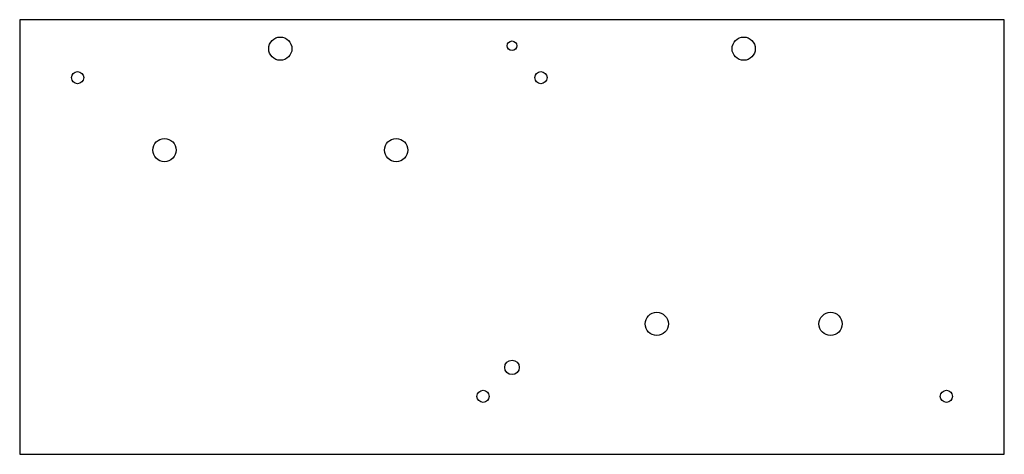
# Model space of a CAD drawing. Header units: millimetres. Extents: x -170 to 170, y -75 to 75.
import ezdxf

# ---------------------------------------------------------------- set-up
doc = ezdxf.new("R2010")
doc.units = ezdxf.units.MM

msp = doc.modelspace()

# ---------------------------------------------------------------- linework, layer by layer
at = {"layer": 'HOLES'}
for centre in [(-80, 65), (80, 65), (-120, 30), (-40, 30), (50, -30), (110, -30)]:
    msp.add_circle(centre, 4, dxfattribs=at)
at = {"layer": 'OUTLINE'}
for p, q in [((170, 75), (-170, 75)), ((-170, 75), (-170, -75)), ((170, -75), (170, 75)), ((-170, -75), (170, -75))]:
    msp.add_line(p, q, dxfattribs=at)
at = {"layer": 'TAP_DRILL'}
for centre, radius in [((0, 66), 1.65), ((-150, 55), 2.1), ((10, 55), 2.1), ((0, -45), 2.5), ((-10, -55), 2.1), ((150, -55), 2.1)]:
    msp.add_circle(centre, radius, dxfattribs=at)

doc.saveas('drawing.dxf')
